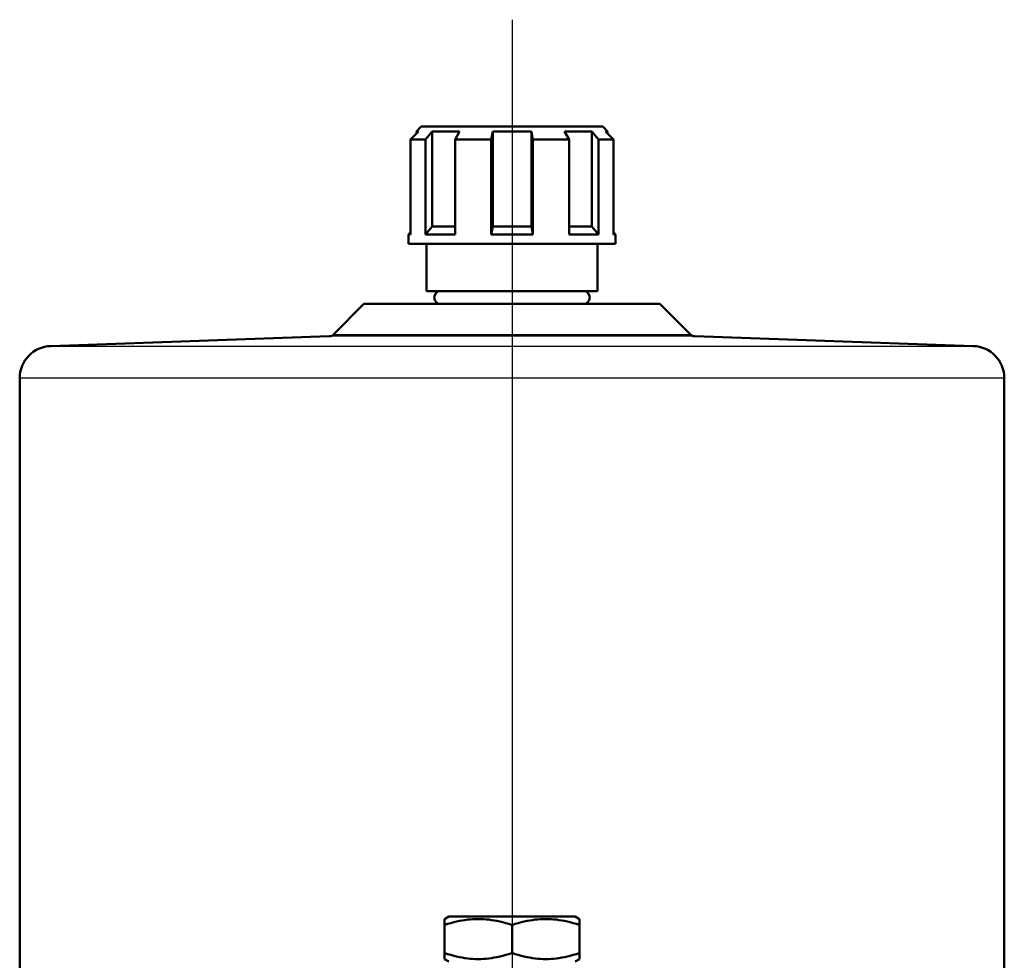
# Model space of a CAD drawing. Header units: millimetres. Extents: x 99 to 904, y 199 to 1209.
# Tile 14 of 14: x 715 to 868, y 1061 to 1207. Entities that reach past the tile are written whole.
import ezdxf

# ---------------------------------------------------------------- set-up
doc = ezdxf.new("R2010")
doc.units = ezdxf.units.MM
doc.header["$LTSCALE"] = 5
for name, color, linetype, lineweight in [('Mittelpunktmarkierung(DIN)', 4, 'Continuous', 25), ('Sichtbare Kanten(DIN)', 7, 'Continuous', 50), ('Sichtbare tangentiale Kanten(DIN)', 3, 'Continuous', 25)]:
    doc.layers.add(name, color=color, linetype=linetype, lineweight=lineweight)

msp = doc.modelspace()

# ---------------------------------------------------------------- linework, layer by layer
at = {"layer": 'Mittelpunktmarkierung(DIN)', "linetype": 'Continuous'}
msp.add_line((791.57, 1207.31), (791.57, 504.66), dxfattribs=at)
at = {"layer": 'Sichtbare Kanten(DIN)'}
for p, q in [((777.47, 1190.71), (776.72, 1189.96)), ((777.47, 1190.71), (805.67, 1190.71)), ((805.67, 1190.71), (806.42, 1189.96)), ((777.03, 1189.96), (775.8, 1188.71)), ((775.8, 1188.71), (776.72, 1189.65)), ((777.03, 1189.96), (776.72, 1189.96)), ((776.72, 1189.96), (776.72, 1189.64)), ((778.13, 1188.71), (779.17, 1189.96)), ((779.17, 1189.96), (779.17, 1175.21)), ((783.41, 1189.96), (779.17, 1189.96)), ((783.41, 1189.96), (782.73, 1188.71)), ((788.33, 1188.71), (788.58, 1189.96)), ((788.58, 1189.96), (788.58, 1175.21)), ((794.58, 1189.96), (788.58, 1189.96)), ((794.58, 1189.96), (794.58, 1175.21)), ((794.58, 1189.96), (794.83, 1188.71)), ((800.43, 1188.71), (799.74, 1189.96)), ((803.98, 1189.96), (799.74, 1189.96)), ((803.98, 1189.96), (803.98, 1175.21)), ((803.98, 1189.96), (805.02, 1188.71)), ((807.34, 1188.71), (806.11, 1189.96)), ((806.42, 1189.96), (806.11, 1189.96)), ((806.42, 1189.96), (806.42, 1189.65)), ((778.13, 1188.71), (775.8, 1188.71)), ((775.8, 1174.29), (775.8, 1188.71)), ((775.8, 1188.71), (775.8, 1173.96)), ((778.13, 1173.96), (778.13, 1188.71)), ((782.73, 1188.71), (782.73, 1173.96)), ((788.33, 1188.71), (782.73, 1188.71)), ((788.33, 1173.96), (788.33, 1188.71)), ((794.83, 1188.71), (794.83, 1173.96)), ((800.43, 1188.71), (794.83, 1188.71)), ((800.43, 1173.96), (800.43, 1188.71)), ((805.02, 1188.71), (805.02, 1173.96)), ((807.34, 1188.71), (805.02, 1188.71)), ((807.34, 1173.96), (807.34, 1188.71)), ((779.17, 1175.21), (778.13, 1173.96)), ((779.17, 1175.21), (782.73, 1175.21)), ((788.58, 1175.21), (788.33, 1173.96)), ((788.58, 1175.21), (794.58, 1175.21)), ((794.83, 1173.96), (794.58, 1175.21)), ((800.43, 1175.21), (803.98, 1175.21)), ((805.02, 1173.96), (803.98, 1175.21)), ((775.8, 1174.29), (775.47, 1173.96)), ((775.8, 1173.96), (775.47, 1173.96)), ((775.47, 1172.51), (775.47, 1173.96)), ((782.73, 1173.96), (778.13, 1173.96)), ((794.83, 1173.96), (788.33, 1173.96)), ((805.02, 1173.96), (800.43, 1173.96)), ((807.34, 1174.29), (807.67, 1173.96)), ((807.67, 1173.96), (807.34, 1173.96)), ((807.67, 1172.51), (807.67, 1173.96)), ((807.67, 1172.51), (775.47, 1172.51)), ((778.27, 1165.16), (778.27, 1172.51)), ((804.87, 1165.16), (804.87, 1172.51)), ((804.87, 1165.16), (778.27, 1165.16)), ((768.57, 1163.16), (763.85, 1158.44)), ((768.57, 1163.16), (814.56, 1163.16)), ((814.56, 1163.16), (819.28, 1158.44)), ((763.18, 1158.14), (719.89, 1156.63)), ((819.96, 1158.14), (863.24, 1156.63)), ((715.07, 1151.63), (715.07, 1034.78)), ((868.07, 1151.63), (868.07, 1034.78)), ((781.75, 1068.04), (781.07, 1067.64)), ((801.39, 1068.04), (781.75, 1068.04)), ((801.39, 1068.04), (802.07, 1067.64)), ((781.07, 1066.71), (781.07, 1067.64)), ((781.07, 1062.37), (781.07, 1066.71)), ((791.57, 1062.37), (791.57, 1066.71)), ((802.07, 1067.64), (802.07, 1066.71)), ((802.07, 1062.37), (802.07, 1066.71)), ((781.07, 1061.43), (781.07, 1062.37)), ((802.07, 1062.37), (802.07, 1061.43)), ((781.75, 1061.04), (781.07, 1061.43)), ((801.39, 1061.04), (802.07, 1061.43))]:
    msp.add_line(p, q, dxfattribs=at)
at = {"layer": 'Sichtbare Kanten(DIN)', "flags": 128}
for points in [[(791.57, 1066.71), (791.07, 1066.87), (790.59, 1067.01), (790.13, 1067.13), (789.67, 1067.24), (789.23, 1067.34), (788.8, 1067.42), (788.37, 1067.49), (787.96, 1067.55), (787.54, 1067.59), (787.13, 1067.62), (786.72, 1067.64), (786.32, 1067.64), (785.91, 1067.64), (785.5, 1067.62), (785.09, 1067.59), (784.68, 1067.55), (784.26, 1067.49), (783.84, 1067.42), (783.4, 1067.34), (782.96, 1067.24), (782.51, 1067.13), (782.04, 1067.01), (781.56, 1066.87), (781.07, 1066.71)], [(802.07, 1066.71), (801.57, 1066.87), (801.09, 1067.01), (800.63, 1067.13), (800.17, 1067.24), (799.73, 1067.34), (799.3, 1067.42), (798.87, 1067.49), (798.46, 1067.55), (798.04, 1067.59), (797.63, 1067.62), (797.22, 1067.64), (796.82, 1067.64), (796.41, 1067.64), (796, 1067.62), (795.59, 1067.59), (795.18, 1067.55), (794.76, 1067.49), (794.34, 1067.42), (793.9, 1067.34), (793.46, 1067.24), (793.01, 1067.13), (792.54, 1067.01), (792.06, 1066.87), (791.57, 1066.71)], [(781.07, 1062.37), (781.56, 1062.21), (782.04, 1062.07), (782.51, 1061.94), (782.96, 1061.83), (783.4, 1061.73), (783.84, 1061.65), (784.26, 1061.58), (784.68, 1061.53), (785.09, 1061.48), (785.5, 1061.45), (785.91, 1061.43), (786.32, 1061.43), (786.72, 1061.43), (787.13, 1061.45), (787.54, 1061.48), (787.96, 1061.53), (788.37, 1061.58), (788.8, 1061.65), (789.23, 1061.73), (789.67, 1061.83), (790.13, 1061.94), (790.59, 1062.07), (791.07, 1062.21), (791.57, 1062.37)], [(791.57, 1062.37), (792.06, 1062.21), (792.54, 1062.07), (793.01, 1061.94), (793.46, 1061.83), (793.9, 1061.73), (794.34, 1061.65), (794.76, 1061.58), (795.18, 1061.53), (795.59, 1061.48), (796, 1061.45), (796.41, 1061.43), (796.82, 1061.43), (797.22, 1061.43), (797.63, 1061.45), (798.04, 1061.48), (798.46, 1061.53), (798.87, 1061.58), (799.3, 1061.65), (799.73, 1061.73), (800.17, 1061.83), (800.63, 1061.94), (801.09, 1062.07), (801.57, 1062.21), (802.07, 1062.37)]]:
    msp.add_lwpolyline(points, dxfattribs=at)
at = {"layer": 'Sichtbare Kanten(DIN)'}
for centre, radius, start, end in [((780.49, 1164.16), 1, 90, 270), ((802.64, 1164.16), 1, 270, 90), ((763.15, 1159.14), 1, 272, 315), ((819.99, 1159.14), 1, 225, 268), ((720.07, 1151.63), 5, 92, 180), ((863.07, 1151.63), 5, 0, 88)]:
    msp.add_arc(centre, radius, start, end, dxfattribs=at)
at = {"layer": 'Sichtbare tangentiale Kanten(DIN)'}
for p, q in [((763.85, 1158.44), (819.28, 1158.44)), ((819.96, 1158.14), (763.18, 1158.14)), ((719.89, 1156.63), (863.24, 1156.63)), ((868.07, 1151.63), (715.07, 1151.63))]:
    msp.add_line(p, q, dxfattribs=at)

doc.saveas('drawing.dxf')
